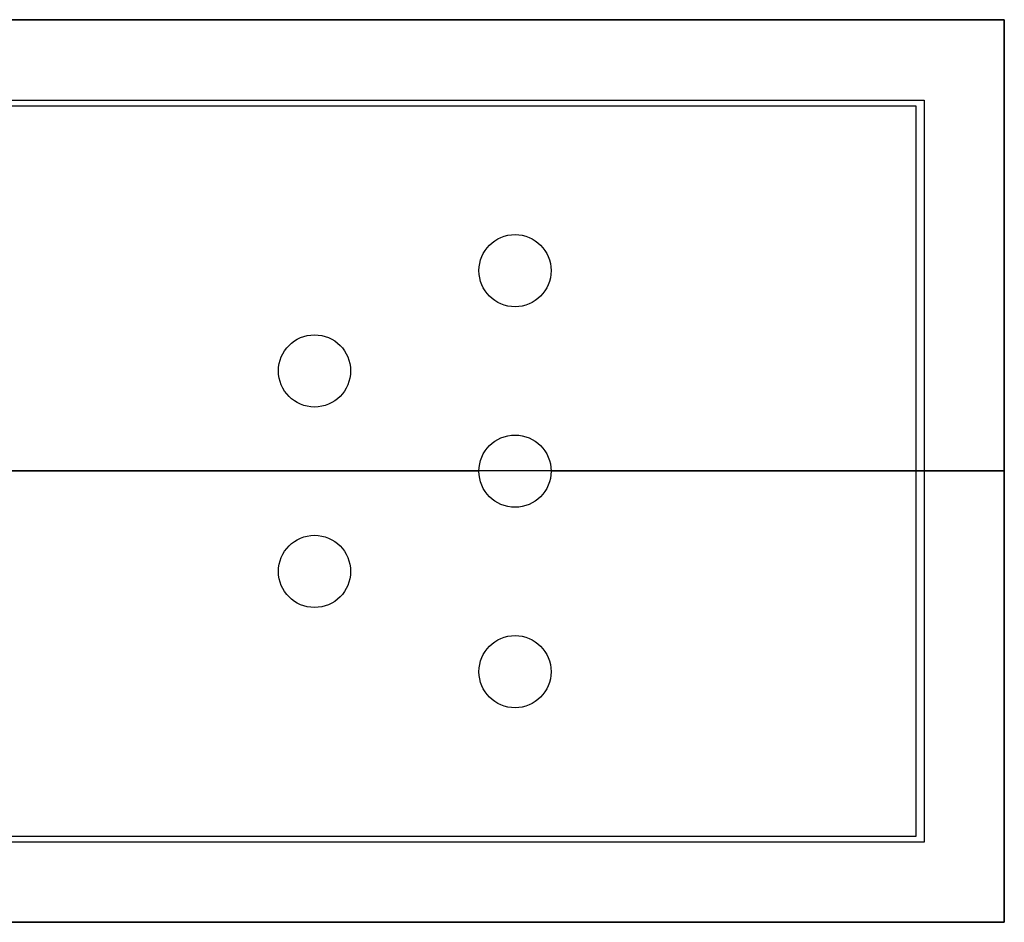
# Model space of a CAD drawing. Header units: millimetres. Extents: x -167 to 42, y -15 to 15.
# Tile 5 of 5: x 17 to 42, y -11 to 11. Entities that reach past the tile are written whole.
import ezdxf

# ---------------------------------------------------------------- set-up
doc = ezdxf.new("R2010")
doc.units = ezdxf.units.MM
doc.layers.add('METAL NEGRO', color=7, linetype='Continuous')

msp = doc.modelspace()

# ---------------------------------------------------------------- linework, layer by layer
at = {"layer": 'METAL NEGRO'}
for p, q in [((-167.029, 11.121, 941.005), (41.971, 11.121, 941.005)), ((41.971, -11.379, 941), (41.971, 11.121, 941)), ((41.971, -0.124, 931.75), (6.97, -0.124, 931.75)), ((28.871, -0.133, 950.25), (14.771, -0.133, 950.25)), ((41.971, -0.133, 950.25), (30.671, -0.133, 950.25)), ((39.971, -0.132, 949.25), (39.771, -0.132, 949.25)), ((41.971, -0.129, 931.75), (41.971, -0.129, 950.25)), ((-167.029, -11.379, 940.995), (41.971, -11.379, 940.995))]:
    msp.add_line(p, q, dxfattribs=at)
at = {"layer": 'METAL NEGRO', "extrusion": (-1.36609e-16, 0.000480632, -1)}
msp.add_arc((-29.771, 5.324, -950.25), 0.9, 270, 90, dxfattribs=at)
at = {"layer": 'METAL NEGRO', "extrusion": (7.58691e-17, 0.000480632, -1)}
msp.add_arc((-29.771, 5.324, -950.25), 0.9, 90, 270, dxfattribs=at)
at = {"layer": 'METAL NEGRO', "extrusion": (5.05169e-13, 0.000480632, -1)}
msp.add_arc((-24.771, 2.824, -950.25), 0.9, 270, 90, dxfattribs=at)
at = {"layer": 'METAL NEGRO', "extrusion": (-1.01055e-12, 0.000480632, -1)}
msp.add_arc((-24.771, 2.824, -950.25), 0.9, 90, 270, dxfattribs=at)
at = {"layer": 'METAL NEGRO', "extrusion": (5.05153e-13, 0.000480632, -1)}
for centre in [(-29.771, 0.324, -950.25), (-24.771, -2.176, -950.25)]:
    msp.add_arc(centre, 0.9, 270, 90, dxfattribs=at)
at = {"layer": 'METAL NEGRO', "extrusion": (-1.01064e-12, 0.000480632, -1)}
msp.add_arc((-29.771, 0.324, -950.25), 0.9, 90, 270, dxfattribs=at)
at = {"layer": 'METAL NEGRO', "extrusion": (-5.0529e-13, 0.000480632, -1)}
msp.add_arc((-24.771, -2.176, -950.25), 0.9, 90, 270, dxfattribs=at)
at = {"layer": 'METAL NEGRO', "extrusion": (5.05138e-13, 0.000480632, -1)}
msp.add_arc((-29.771, -4.676, -950.25), 0.9, 270, 90, dxfattribs=at)
at = {"layer": 'METAL NEGRO', "extrusion": (-1.01063e-12, 0.000480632, -1)}
msp.add_arc((-29.771, -4.676, -950.25), 0.9, 90, 270, dxfattribs=at)
at = {"layer": 'METAL NEGRO'}
for points in [[(41.971, 11.126, 931.755), (-167.029, 11.126, 931.755)], [(41.971, 11.117, 950.255), (-167.029, 11.117, 950.255)], [(41.971, 11.126, 931.755), (41.971, 11.117, 950.255)], [(41.971, -11.374, 931.745), (41.971, 11.126, 931.755)], [(41.971, 11.117, 950.255), (41.971, -11.383, 950.245)], [(-165.029, 9.118, 949.254), (39.971, 9.118, 949.254)], [(39.971, 9.118, 949.254), (39.971, -9.382, 949.245)], [(39.771, 8.968, 949.254), (-108.829, 8.968, 949.254)], [(39.771, -9.232, 949.246), (39.771, 8.968, 949.254)], [(-108.829, -9.232, 949.246), (39.771, -9.232, 949.246)], [(39.971, -9.382, 949.245), (-165.029, -9.382, 949.245)], [(-167.029, -11.374, 931.745), (41.971, -11.374, 931.745)], [(41.971, -11.383, 950.245), (-167.029, -11.383, 950.245)], [(41.971, -11.383, 950.245), (41.971, -11.374, 931.745)]]:
    msp.add_open_spline(points, degree=1, dxfattribs=at)

doc.saveas('drawing.dxf')
